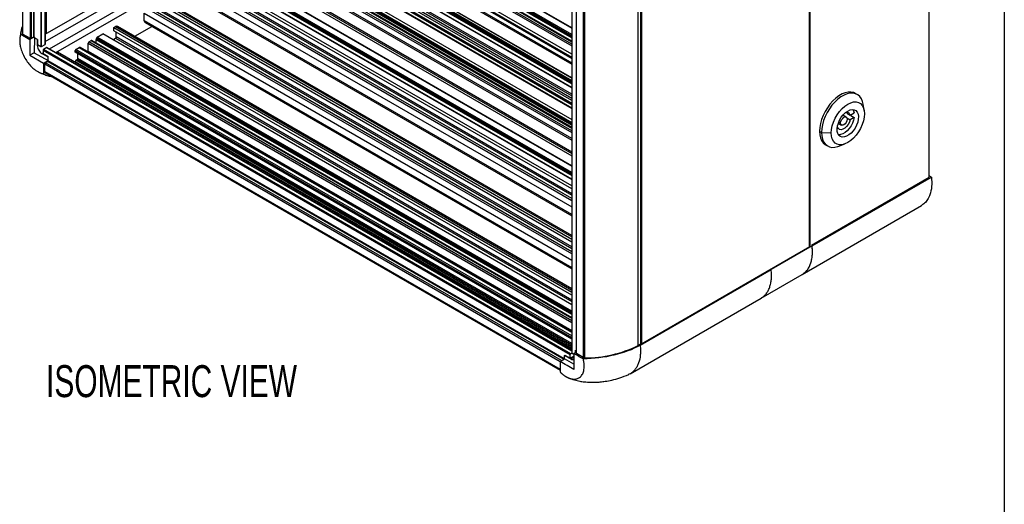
# Model space of a CAD drawing. Header units: millimetres. Extents: x 51 to 2184, y 51 to 1676.
# Tile 6 of 10: x 1663 to 2184, y 948 to 1204. Entities that reach past the tile are written whole.
import ezdxf

# ---------------------------------------------------------------- set-up
doc = ezdxf.new("R2010")
doc.units = ezdxf.units.MM
doc.header["$LTSCALE"] = 8
doc.layers.add('DIMENSIONS', color=140, linetype='Continuous', lineweight=25)
doc.layers.add('TEXT', color=140, linetype='Continuous', lineweight=25)
doc.styles.add('SLDTEXTSTYLE0', font='TXT', dxfattribs={"width": 0.7})

msp = doc.modelspace()

# ---------------------------------------------------------------- linework, layer by layer
for p, q in [((1664.004, 1512.374), (1664.004, 1197.169)), ((1664.31, 1196.754), (1664.31, 1512.192)), ((1668.048, 1510.032), (1668.048, 1194.67)), ((1668.749, 1194.673), (1668.749, 1510.478)), ((1669.975, 1511.186), (1669.975, 1195.381)), ((1670.329, 1195.381), (1670.329, 1511.39)), ((1673.864, 1512.681), (1673.864, 1190.148)), ((1674.218, 1190.148), (1674.218, 1512.681)), ((1676.008, 1512.607), (1676.008, 1191.181)), ((1676.082, 1191.283), (1676.082, 1512.565)), ((1676.715, 1197.436), (1676.715, 1512.199)), ((2144.648, 1120.751), (2144.648, 1436.485)), ((2081.176, 1084.109), (2081.176, 1399.834)), ((2081.35, 1399.934), (2081.35, 1084.21)), ((1955.26, 1350.294), (1955.26, 1027.761)), ((1955.334, 1027.659), (1955.334, 1350.192)), ((1990.298, 1031.685), (1990.298, 1347.461)), ((1991.849, 1032.705), (1991.849, 1348.232)), ((1992.071, 1348.361), (1992.071, 1032.675)), ((1992.075, 1032.672), (1992.075, 1348.363)), ((1957.496, 1342.891), (1957.496, 1027.694)), ((1957.637, 1027.494), (1957.637, 1342.813)), ((1961.246, 1340.815), (1961.246, 1025.336)), ((1961.992, 1340.826), (1961.992, 1025.16)), ((1955.26, 1196.501), (1830.65, 1268.437)), ((1833.543, 1270.107), (1955.26, 1199.841)), ((1955.26, 1200.01), (1833.793, 1270.132)), ((1825.835, 1265.249), (1955.26, 1190.534)), ((1955.26, 1191.351), (1826.189, 1265.862)), ((1827.385, 1266.552), (1955.26, 1192.731)), ((1955.26, 1192.9), (1827.635, 1266.577)), ((1830.078, 1267.098), (1955.26, 1194.831)), ((1955.26, 1192.924), (1830.078, 1265.19)), ((1955.26, 1195.283), (1830.153, 1267.506)), ((1830.334, 1268.029), (1955.26, 1195.91)), ((1676.082, 1196.674), (1782.136, 1257.898)), ((1955.26, 1186.038), (1825.835, 1260.754)), ((1826.433, 1258.955), (1955.26, 1184.585)), ((1826.631, 1258.751), (1955.26, 1184.495)), ((1826.896, 1257.952), (1955.26, 1183.849)), ((1676.082, 1192.796), (1782.136, 1254.019)), ((1955.26, 1164.882), (1803.264, 1252.627)), ((1806.157, 1254.297), (1955.26, 1168.222)), ((1955.26, 1168.391), (1806.407, 1254.322)), ((1808.85, 1254.843), (1955.26, 1170.322)), ((1955.26, 1168.414), (1808.85, 1252.935)), ((1955.26, 1170.773), (1808.925, 1255.251)), ((1809.106, 1255.774), (1955.26, 1171.401)), ((1955.26, 1171.992), (1809.422, 1256.182)), ((1810.618, 1256.873), (1955.26, 1173.372)), ((1955.26, 1173.541), (1810.868, 1256.897)), ((1826.543, 1255.043), (1955.26, 1180.735)), ((1826.896, 1255.655), (1955.26, 1181.552)), ((1678.348, 1188.871), (1784.402, 1250.094)), ((1681.707, 1186.932), (1787.76, 1248.155)), ((1796.764, 1248.875), (1955.26, 1157.377)), ((1955.26, 1157.546), (1797.014, 1248.9)), ((1802.91, 1252.015), (1955.26, 1164.065)), ((1802.91, 1250.79), (1955.26, 1162.84)), ((1955.26, 1161.529), (1804.607, 1248.499)), ((1782.564, 1244.352), (1955.26, 1144.656)), ((1955.26, 1145.473), (1782.917, 1244.964)), ((1955.26, 1146.697), (1783.978, 1245.577)), ((1784.585, 1245.927), (1955.26, 1147.398)), ((1785.518, 1246.466), (1955.26, 1148.476)), ((1955.26, 1149.079), (1786.236, 1246.654)), ((1789.283, 1245.787), (1955.26, 1149.97)), ((1791.669, 1245.934), (1955.26, 1151.495)), ((1805.204, 1246.701), (1955.26, 1160.075)), ((1805.403, 1246.496), (1955.26, 1159.985)), ((1805.668, 1245.697), (1955.26, 1159.339)), ((1955.26, 1134.27), (1776.75, 1237.322)), ((1782.21, 1240.473), (1955.26, 1140.574)), ((1955.26, 1141.39), (1782.564, 1241.086)), ((1955.26, 1123.419), (1767.352, 1231.896)), ((1770.245, 1233.566), (1955.26, 1126.759)), ((1955.26, 1126.928), (1770.495, 1233.591)), ((1776.397, 1236.709), (1955.26, 1133.454)), ((1776.397, 1235.484), (1955.26, 1132.229)), ((1955.26, 1116.309), (1761.194, 1228.341)), ((1955.26, 1114.676), (1761.194, 1226.708)), ((1764.087, 1230.011), (1955.26, 1119.649)), ((1955.26, 1119.818), (1764.337, 1230.036)), ((1766.78, 1230.557), (1955.26, 1121.749)), ((1955.26, 1119.842), (1766.78, 1228.649)), ((1955.26, 1122.201), (1766.855, 1230.965)), ((1767.036, 1231.488), (1955.26, 1122.828)), ((1752.992, 1221.973), (1955.26, 1105.206)), ((1955.26, 1108.472), (1754.406, 1224.422)), ((1955.26, 1109.615), (1755.396, 1224.994)), ((1762.184, 1222.789), (1955.26, 1111.328)), ((1955.26, 1112.14), (1762.538, 1223.396)), ((1955.26, 1101.123), (1752.992, 1217.89)), ((1753.406, 1216.974), (1955.26, 1100.446)), ((1955.26, 1081.449), (1731.001, 1210.911)), ((1736.799, 1214.258), (1955.26, 1088.143)), ((1955.26, 1086.51), (1736.799, 1212.625)), ((1737.789, 1214.83), (1955.26, 1089.286)), ((1955.26, 1089.962), (1738.789, 1214.929)), ((1728.597, 1203.807), (1728.597, 1207.89)), ((1728.597, 1207.89), (1955.26, 1077.04)), ((1955.26, 1080.305), (1730.011, 1210.339)), ((1737.789, 1208.706), (1955.26, 1083.162)), ((1955.26, 1083.978), (1738.143, 1209.318)), ((1712.404, 1200.175), (1713.394, 1200.747)), ((1713.394, 1200.747), (1955.26, 1061.12)), ((1955.26, 1061.796), (1714.394, 1200.846)), ((1723.527, 1195.573), (1732.608, 1200.815)), ((1955.26, 1072.957), (1728.597, 1203.807)), ((1729.011, 1202.891), (1955.26, 1072.28)), ((1663.129, 1196.748), (1667.13, 1194.36)), ((1664.31, 1196.754), (1668.048, 1194.67)), ((1670.449, 1195.312), (1667.952, 1193.87)), ((1668.749, 1194.673), (1669.975, 1195.381)), ((1670.329, 1195.381), (1670.449, 1195.312)), ((1670.449, 1194.771), (1670.449, 1195.312)), ((1676.082, 1197.07), (1676.715, 1197.436)), ((1703.713, 1195.158), (1706.606, 1196.828)), ((1955.26, 1049.942), (1703.713, 1195.158)), ((1955.26, 1053.282), (1706.606, 1196.828)), ((1712.404, 1200.175), (1955.26, 1059.977)), ((1712.404, 1198.542), (1712.404, 1200.175)), ((1955.26, 1058.344), (1712.404, 1198.542)), ((1713.747, 1195.235), (1713.747, 1197.766)), ((1955.26, 1055.812), (1713.747, 1195.235)), ((1662.689, 1194.827), (1662.648, 1194.512)), ((1667.117, 1194.352), (1667.952, 1193.87)), ((1667.952, 1193.87), (1667.952, 1193.217)), ((1667.955, 1193.219), (1667.993, 1185.534)), ((1670.449, 1194.771), (1670.331, 1186.884)), ((1672.085, 1193.826), (1670.449, 1194.771)), ((1672.035, 1190.46), (1672.085, 1193.826)), ((1672.035, 1190.46), (1672.679, 1190.832)), ((1672.085, 1193.826), (1672.085, 1191.175)), ((1672.085, 1191.175), (1673.864, 1190.148)), ((1674.218, 1190.148), (1676.008, 1191.181)), ((1698.898, 1187.474), (1698.898, 1191.97)), ((1698.898, 1191.97), (1955.26, 1043.975)), ((1699.252, 1192.582), (1700.447, 1193.273)), ((1955.26, 1044.792), (1699.252, 1192.582)), ((1700.447, 1193.273), (1955.26, 1046.172)), ((1955.26, 1046.341), (1700.697, 1193.297)), ((1703.141, 1191.911), (1703.141, 1193.818)), ((1703.141, 1193.818), (1955.26, 1048.273)), ((1703.141, 1191.911), (1703.141, 1191.887)), ((1955.26, 1046.365), (1703.141, 1191.911)), ((1703.215, 1194.227), (1703.397, 1194.75)), ((1955.26, 1048.724), (1703.215, 1194.227)), ((1703.397, 1194.75), (1955.26, 1049.352)), ((1711.91, 1193.766), (1713.394, 1194.622)), ((1713.394, 1194.622), (1955.26, 1054.996)), ((1670.331, 1186.884), (1667.993, 1185.534)), ((1667.993, 1185.534), (1675.224, 1181.325)), ((1670.331, 1186.884), (1677.592, 1182.692)), ((1674.261, 1186.512), (1674.945, 1186.907)), ((1677.62, 1184.573), (1674.261, 1186.512)), ((1674.945, 1188.275), (1954.252, 1027.034)), ((1674.945, 1188.275), (1674.945, 1186.221)), ((1677.71, 1184.625), (1674.945, 1186.221)), ((1676.913, 1189.615), (1675.122, 1188.581)), ((1954.429, 1027.341), (1675.122, 1188.581)), ((1676.913, 1189.615), (1955.26, 1028.928)), ((1955.26, 1029.013), (1677.038, 1189.627)), ((1677.592, 1182.692), (1677.62, 1184.573)), ((1677.62, 1184.573), (1677.71, 1184.625)), ((1677.71, 1182.596), (1677.71, 1184.625)), ((1682.049, 1186.734), (1682.683, 1187.1)), ((1955.26, 1029.744), (1682.683, 1187.1)), ((1691.981, 1187.16), (1691.981, 1187.977)), ((1691.981, 1187.977), (1955.26, 1035.989)), ((1955.26, 1035.173), (1691.981, 1187.16)), ((1692.335, 1188.589), (1694.115, 1189.617)), ((1955.26, 1036.806), (1692.335, 1188.589)), ((1693.395, 1183.894), (1693.395, 1186.344)), ((1694.115, 1189.617), (1955.26, 1038.861)), ((1955.26, 1039.199), (1694.615, 1189.666)), ((1955.26, 1039.479), (1698.898, 1187.474)), ((1675.224, 1181.325), (1675.213, 1175.721)), ((1675.225, 1181.325), (1677.592, 1182.692)), ((1675.889, 1176.697), (1675.953, 1180.977)), ((1675.953, 1180.977), (1949.045, 1023.324)), ((1676.307, 1181.582), (1677.533, 1182.29)), ((1949.766, 1023.718), (1676.307, 1181.582)), ((1677.533, 1182.29), (1950.992, 1024.426)), ((1951.346, 1024.63), (1677.71, 1182.596)), ((1691.981, 1181.732), (1691.981, 1182.261)), ((1691.981, 1182.261), (1955.26, 1030.273)), ((1692.335, 1182.874), (1693.042, 1183.282)), ((1955.26, 1031.09), (1692.335, 1182.874)), ((1955.26, 1031.906), (1693.042, 1183.282)), ((1955.26, 1032.723), (1693.395, 1183.894)), ((1672.892, 1176.473), (1673.434, 1176.249)), ((1948.993, 1019.038), (1675.889, 1176.697)), ((1676.096, 1176.225), (1948.993, 1018.686)), ((2106.495, 1164.738), (2105.435, 1165.35)), ((2110.156, 1156.252), (2109.591, 1159.649)), ((2100.624, 1152.77), (2098.866, 1153.785)), ((2100.934, 1154.88), (2102.772, 1153.818)), ((2102.772, 1153.818), (2104.902, 1155.046)), ((2103.062, 1153.657), (2104.901, 1152.596)), ((2096.416, 1149.541), (2098.174, 1148.527)), ((2096.678, 1150.22), (2097.666, 1149.649)), ((2100.963, 1152.412), (2102.771, 1151.368)), ((2104.901, 1152.596), (2102.771, 1151.368)), ((2086.423, 1145.28), (2087.484, 1144.668)), ((2087.484, 1144.668), (2092.611, 1144.362)), ((2095.88, 1147.395), (2096.025, 1147.478)), ((2096.025, 1147.478), (2095.903, 1147.549)), ((2089.686, 1138.069), (2090.747, 1137.457)), ((2096.701, 1137.321), (2099.926, 1138.531)), ((2144.648, 1120.751), (2082.178, 1084.687)), ((2082.563, 1084.465), (2145.772, 1120.986)), ((2145.772, 1120.986), (2144.648, 1121.636)), ((2077.251, 1069.372), (2140.476, 1105.871)), ((1992.075, 1032.672), (2081.35, 1084.21)), ((2082.544, 1084.476), (2060.865, 1071.96)), ((2082.178, 1084.687), (2082.563, 1084.465)), ((1991.413, 1031.832), (2060.865, 1071.96)), ((2055.563, 1056.852), (2077.243, 1069.367)), ((2077.203, 1069.455), (2077.333, 1069.532)), ((1986.12, 1016.763), (2055.563, 1056.852)), ((1957.496, 1028.157), (1956.252, 1027.439)), ((1957.092, 1027.924), (1957.113, 1029.283)), ((1957.113, 1029.283), (1957.496, 1029.062)), ((1992.071, 1032.675), (1991.849, 1032.705)), ((1992.075, 1032.672), (1992.071, 1032.675)), ((1949.002, 1023.277), (1951.369, 1024.644)), ((1951.369, 1024.644), (1951.398, 1026.524)), ((1956.279, 1021.809), (1951.369, 1024.644)), ((1951.398, 1026.524), (1951.488, 1026.576)), ((1951.398, 1026.524), (1954.756, 1024.585)), ((1951.488, 1026.576), (1954.252, 1024.98)), ((1954.252, 1024.98), (1954.252, 1027.034)), ((1954.252, 1024.98), (1956.397, 1026.218)), ((1954.429, 1027.341), (1955.26, 1027.82)), ((1954.756, 1024.585), (1956.261, 1025.454)), ((1955.334, 1027.659), (1956.252, 1027.129)), ((1957.087, 1026.956), (1956.252, 1027.439)), ((1956.252, 1027.439), (1956.252, 1026.786)), ((1961.246, 1025.336), (1957.637, 1027.494))]:
    msp.add_line(p, q)
at = {"flags": 128}
for points in [[(1698.898, 1187.474), (1698.908, 1187.194), (1698.908, 1187.188)], [(2105.435, 1165.35), (2104.504, 1165.773), (2103.129, 1166.062), (2101.629, 1166.03), (2100.038, 1165.678), (2098.393, 1165.015), (2096.728, 1164.054), (2095.082, 1162.817), (2093.492, 1161.332), (2091.992, 1159.633), (2090.617, 1157.756), (2089.396, 1155.744), (2088.359, 1153.642), (2087.526, 1151.497), (2086.918, 1149.357), (2086.548, 1147.269), (2086.423, 1145.28)], [(2109.591, 1159.649), (2109.263, 1161.032), (2108.655, 1162.47), (2107.823, 1163.654), (2106.785, 1164.558), (2105.565, 1165.161), (2104.189, 1165.45), (2102.69, 1165.418), (2101.099, 1165.066), (2099.453, 1164.402), (2097.789, 1163.441), (2096.143, 1162.205), (2094.552, 1160.72), (2093.052, 1159.02), (2091.677, 1157.144), (2090.457, 1155.132), (2089.419, 1153.03), (2088.587, 1150.885), (2087.979, 1148.744), (2087.608, 1146.657), (2087.484, 1144.668)], [(2092.611, 1144.362), (2092.745, 1146.212), (2093.144, 1148.161), (2093.795, 1150.149), (2094.678, 1152.117), (2095.768, 1154.004), (2097.03, 1155.753), (2098.426, 1157.311), (2099.915, 1158.63), (2101.449, 1159.671), (2102.984, 1160.402), (2104.472, 1160.801), (2105.869, 1160.855), (2107.131, 1160.563), (2108.22, 1159.934), (2109.104, 1158.987), (2109.755, 1157.75), (2110.154, 1156.262), (2110.288, 1154.567)], [(2110.288, 1154.567), (2110.154, 1152.717), (2109.755, 1150.768), (2109.104, 1148.78), (2108.22, 1146.813), (2107.131, 1144.926), (2105.869, 1143.177), (2104.472, 1141.619), (2102.984, 1140.299), (2101.449, 1139.258), (2099.915, 1138.527), (2098.426, 1138.128), (2097.03, 1138.074), (2095.768, 1138.366), (2094.678, 1138.995), (2093.795, 1139.942), (2093.144, 1141.179), (2092.745, 1142.667), (2092.611, 1144.362)], [(2101.449, 1155.997), (2102.665, 1156.546), (2103.825, 1156.764), (2104.873, 1156.641), (2105.761, 1156.182), (2106.447, 1155.41), (2106.9, 1154.359), (2107.098, 1153.079), (2107.032, 1151.63), (2106.704, 1150.08), (2106.131, 1148.502), (2105.34, 1146.968), (2104.366, 1145.551), (2103.256, 1144.317), (2102.061, 1143.324), (2100.838, 1142.617), (2099.643, 1142.231), (2098.533, 1142.184), (2097.559, 1142.476), (2096.767, 1143.096), (2096.194, 1144.013), (2095.867, 1145.185), (2095.801, 1146.557), (2095.999, 1148.066), (2096.451, 1149.639), (2097.138, 1151.205), (2098.026, 1152.689), (2099.074, 1154.022), (2100.233, 1155.142), (2101.449, 1155.997)], [(2104.197, 1156.761), (2104.555, 1156.158), (2104.902, 1155.046)], [(2102.771, 1151.368), (2102.343, 1150.088), (2101.684, 1148.852), (2100.845, 1147.758), (2099.892, 1146.891), (2098.901, 1146.319), (2097.949, 1146.088), (2097.11, 1146.215), (2096.452, 1146.691), (2096.025, 1147.478)], [(2104.901, 1152.596), (2104.553, 1151.084), (2103.973, 1149.552), (2103.188, 1148.069), (2102.233, 1146.702), (2101.151, 1145.513), (2099.989, 1144.554), (2098.802, 1143.869), (2097.641, 1143.489), (2096.559, 1143.43), (2096.505, 1143.436)], [(2097.666, 1149.649), (2097.799, 1150.491), (2098.174, 1151.357), (2098.737, 1152.115), (2099.4, 1152.649), (2100.063, 1152.879), (2100.624, 1152.77), (2101, 1152.337), (2101.131, 1151.647)], [(2101.131, 1151.647), (2100.999, 1150.805), (2100.623, 1149.94), (2100.061, 1149.182), (2099.398, 1148.647), (2098.735, 1148.417), (2098.173, 1148.527), (2097.798, 1148.96), (2097.666, 1149.649)], [(2086.423, 1145.28), (2086.548, 1143.436), (2086.918, 1141.775), (2087.526, 1140.337), (2088.359, 1139.153), (2089.396, 1138.249), (2089.686, 1138.069)], [(2087.484, 1144.668), (2087.608, 1142.823), (2087.979, 1141.163), (2088.587, 1139.725), (2089.419, 1138.541), (2090.457, 1137.637), (2091.677, 1137.034), (2093.052, 1136.745), (2094.552, 1136.777), (2096.143, 1137.129), (2096.701, 1137.321)]]:
    msp.add_lwpolyline(points, dxfattribs=at)
for centre, radius, start, end in [((1713.98, 1199.929), 1.006, 65.69288, 125.61758), ((1729.548, 1203.686), 0.959, 172.74417, 235.94365), ((1664.509, 1197.22), 0.507, 185.78112, 246.87235), ((1670.152, 1195.04), 0.384, 62.60967, 117.39033), ((1704.131, 1194.507), 0.774, 122.74796, 161.72853), ((1712.98, 1195.27), 0.768, 302.60548, 357.39452), ((1668.395, 1195.358), 0.77, 243.23378, 297.34352), ((1674.041, 1190.489), 0.384, 242.60967, 297.39033), ((1675.956, 1191.296), 0.126, 294.37466, 354.3052), ((1699.666, 1191.935), 0.768, 122.60548, 177.39452), ((1700.594, 1193.069), 0.25, 65.55365, 125.75681), ((1704.405, 1193.798), 1.264, 160.19147, 179.08432), ((1675.329, 1188.258), 0.384, 122.60548, 177.39452), ((1676.986, 1189.513), 0.126, 65.69288, 125.61758), ((1692.749, 1187.942), 0.768, 122.60548, 177.39452), ((1694.407, 1189.219), 0.494, 65.07715, 126.23331), ((1676.723, 1180.934), 0.77, 122.65226, 176.77035), ((1677.326, 1182.614), 0.384, 302.60548, 357.39452), ((1692.749, 1182.226), 0.768, 122.60548, 177.39452), ((1692.628, 1183.929), 0.768, 302.60548, 357.39452), ((1676.393, 1176.637), 0.507, 173.13213, 234.22249), ((2100.911, 1153.294), 1.933, 15.72005, 113.22059), ((1962.021, 1089.695), 64.536, 269.97494, 295.98669), ((1976.89, 1057.708), 29.136, 297.28344, 300.8899), ((1954.636, 1027.017), 0.384, 122.60548, 177.39452), ((1955.385, 1027.773), 0.126, 185.6948, 245.62534), ((1957.743, 1027.717), 0.248, 185.36197, 244.61206), ((1961.939, 1026.602), 1.443, 241.32136, 272.11959)]:
    msp.add_arc(centre, radius, start, end)
for centre, start_param, end_param in [((1674.225, 1189.108), 0.7606866, 2.3991448), ((1954.869, 1027.096), 2.3314829, 3.1506307)]:
    msp.add_ellipse(centre, major_axis=(-1.509, 2.71), ratio=0.587367, start_param=start_param, end_param=end_param)
for points, knots in [([(1664.004, 1200.849), (1663.718, 1200.061), (1663.227, 1198.707), (1663.158, 1197.326), (1663.129, 1196.748)], [0, 0, 0, 0, 0.58210362, 1, 1, 1, 1]), ([(1663.129, 1196.748), (1663.103, 1196.67), (1663.019, 1196.421), (1662.856, 1195.89), (1662.68, 1195.001), (1662.561, 1193.705), (1662.623, 1191.938), (1663.005, 1189.67), (1663.867, 1186.928), (1665.245, 1184.058), (1666.968, 1181.481), (1668.723, 1179.476), (1670.362, 1178.024), (1671.795, 1177.037), (1672.977, 1176.415), (1673.897, 1176.043), (1674.554, 1175.865), (1674.964, 1175.774), (1675.156, 1175.733), (1675.213, 1175.721)], [0, 0, 0, 0, 0.0119281, 0.0383052, 0.0791443, 0.1344288, 0.2041418, 0.2882863, 0.3868758, 0.4999039, 0.6026003, 0.6937516, 0.7730914, 0.8403919, 0.8958005, 0.9394706, 0.9713695, 0.9915571, 1, 1, 1, 1]), ([(1663.462, 1199.42), (1663.27, 1198.539), (1662.965, 1197.133), (1662.804, 1195.759), (1662.743, 1195.245)], [0, 0, 0, 0, 0.6262135, 1, 1, 1, 1]), ([(1673.752, 1176.117), (1674.254, 1175.901), (1675.489, 1175.37), (1676.815, 1174.944), (1677.602, 1174.69)], [0, 0, 0, 0, 0.4065652, 1, 1, 1, 1]), ([(1675.213, 1175.721), (1676.499, 1175.042), (1677.872, 1174.317), (1679.514, 1174.2), (1679.618, 1174.193)], [0, 0, 0, 0, 0.9369218, 1, 1, 1, 1]), ([(2145.772, 1120.986), (2146.161, 1117.484), (2145.785, 1113.125), (2144.249, 1109.882), (2143.774, 1109.121)], [0, 0, 0, 0, 0.25, 0.3385108, 0.3385108, 0.3385108, 0.3385108]), ([(2143.774, 1109.121), (2143.254, 1108.382), (2142.322, 1107.056), (2141.017, 1106.275), (2140.44, 1105.929)], [0, 0, 0, 0, 0.5573526, 1, 1, 1, 1]), ([(2077.243, 1069.367), (2077.734, 1069.69), (2078.714, 1070.334), (2079.943, 1071.67), (2080.974, 1073.254), (2081.774, 1075.095), (2082.343, 1077.158), (2082.666, 1079.429), (2082.765, 1081.866), (2082.618, 1083.607), (2082.544, 1084.476)], [0, 0, 0, 0, 0.1252306, 0.2500043, 0.3749194, 0.4997207, 0.6240635, 0.7487944, 0.8746252, 1, 1, 1, 1]), ([(2078.136, 1070.01), (2078.231, 1070.064), (2079.059, 1070.54), (2080.266, 1072.057), (2081.646, 1074.521), (2082.483, 1077.585), (2082.828, 1080.905), (2082.648, 1083.326), (2082.563, 1084.465)], [0, 0, 0, 0, 0.0251776, 0.2214145, 0.4233484, 0.6193428, 0.8210182, 1, 1, 1, 1]), ([(2055.563, 1056.852), (2056.054, 1057.174), (2057.034, 1057.818), (2058.261, 1059.152), (2059.292, 1060.737), (2060.094, 1062.578), (2060.664, 1064.645), (2060.986, 1066.914), (2061.084, 1069.349), (2060.938, 1071.089), (2060.865, 1071.96)], [0, 0, 0, 0, 0.1252429, 0.2500158, 0.3743498, 0.4997273, 0.6244273, 0.7487994, 0.8742845, 1, 1, 1, 1]), ([(1991.413, 1031.832), (1991.412, 1031.832), (1991.412, 1031.831), (1991.412, 1031.831), (1983.261, 1027.346), (1972.495, 1024.786), (1961.237, 1024.654)], [-0.00005445, -0.00005445, -0.00005445, -0.00005445, 0, 0, 0, 0.99874494, 0.99874494, 0.99874494, 0.99874494]), ([(1991.412, 1031.831), (1991.486, 1030.958), (1991.633, 1029.22), (1991.508, 1025.992), (1990.917, 1023.095), (1989.856, 1020.662), (1988.835, 1019.073), (1987.588, 1017.76), (1986.347, 1016.817), (1985.455, 1016.451), (1985.113, 1016.31)], [0, 0, 0, 0, 0.11724043, 0.23328287, 0.46312393, 0.57807998, 0.6936103, 0.81012225, 0.9271932, 1, 1, 1, 1]), ([(1948.991, 1017.673), (1949.068, 1017.597), (1949.224, 1017.445), (1949.459, 1017.225), (1949.696, 1017.011), (1949.935, 1016.804), (1950.175, 1016.603), (1950.416, 1016.408), (1950.659, 1016.22), (1950.902, 1016.038), (1951.146, 1015.863), (1951.391, 1015.695), (1951.637, 1015.534), (1951.883, 1015.38), (1952.13, 1015.233), (1952.377, 1015.093), (1952.624, 1014.961), (1952.871, 1014.836), (1953.117, 1014.719), (1953.362, 1014.61), (1953.606, 1014.508), (1953.849, 1014.415), (1954.091, 1014.329), (1954.332, 1014.251), (1954.572, 1014.181), (1954.81, 1014.119), (1955.046, 1014.065), (1955.28, 1014.02), (1955.513, 1013.982), (1955.744, 1013.952), (1956.172, 1013.912), (1956.783, 1013.906), (1957.548, 1014.005), (1958.266, 1014.212), (1959.299, 1014.695), (1960.478, 1015.751), (1961.451, 1017.731), (1961.746, 1019.586), (1961.763, 1020.884), (1961.744, 1021.485), (1961.697, 1022.099), (1961.624, 1022.724), (1961.523, 1023.359), (1961.397, 1024.003), (1961.29, 1024.437), (1961.237, 1024.654)], [0, 0, 0, 0, 0.0115319, 0.0230518, 0.0345615, 0.0460632, 0.0575586, 0.0690499, 0.0805387, 0.0920271, 0.1035169, 0.11501, 0.1265083, 0.1380137, 0.1495283, 0.161054, 0.1725892, 0.1841149, 0.1956294, 0.2071349, 0.2186332, 0.2301263, 0.2416161, 0.2531045, 0.2645933, 0.2760845, 0.28758, 0.2990816, 0.3105914, 0.3221113, 0.3336432, 0.37538, 0.4170258, 0.4586717, 0.5004085, 0.6113012, 0.7223009, 0.8331937, 0.8570657, 0.8808951, 0.9046991, 0.9284947, 0.9522987, 0.976128, 1, 1, 1, 1]), ([(1956.255, 1026.787), (1956.261, 1025.506), (1956.267, 1024.225), (1956.28, 1021.664), (1956.288, 1020.384), (1956.292, 1019.102)], [0, 0, 0, 0, 0.5, 0.5, 1, 1, 1, 1]), ([(1953.411, 1014.588), (1954.456, 1014.198), (1956.374, 1013.482), (1959.192, 1012.846), (1961.52, 1012.493), (1963.315, 1012.33), (1964.635, 1012.262), (1965.711, 1012.236), (1966.771, 1012.236), (1968.271, 1012.278), (1970.343, 1012.418), (1973.177, 1012.769), (1976.656, 1013.441), (1980.829, 1014.564), (1983.746, 1015.726), (1985.324, 1016.355)], [0, 0, 0, 0, 0.1090931, 0.2002807, 0.2737012, 0.3291905, 0.3665179, 0.3942214, 0.4261279, 0.4624616, 0.5299323, 0.6136125, 0.7195855, 0.8483108, 1, 1, 1, 1])]:
    msp.add_open_spline(points, degree=3, knots=knots)
for points in [[(1949.002, 1023.277), (1949, 1021.41), (1948.995, 1019.541), (1948.991, 1017.673)], [(1956.292, 1019.102), (1953.863, 1020.494), (1951.433, 1021.886), (1949.002, 1023.277)], [(1961.237, 1024.654), (1959.859, 1025.425), (1958.479, 1026.194), (1957.101, 1026.964)]]:
    msp.add_open_spline(points, degree=3)
at = {"layer": 'TEXT'}
msp.add_line((2184.4, 1676.4), (2184.4, 50.8), dxfattribs=at)

# ---------------------------------------------------------------- texts
at = {"layer": 'DIMENSIONS', "insert": (1676.557, 1021.316), "char_height": 16.93333, "attachment_point": 1, "style": 'SLDTEXTSTYLE0'}
msp.add_mtext('ISOMETRIC VIEW', dxfattribs=at)

doc.saveas('drawing.dxf')
